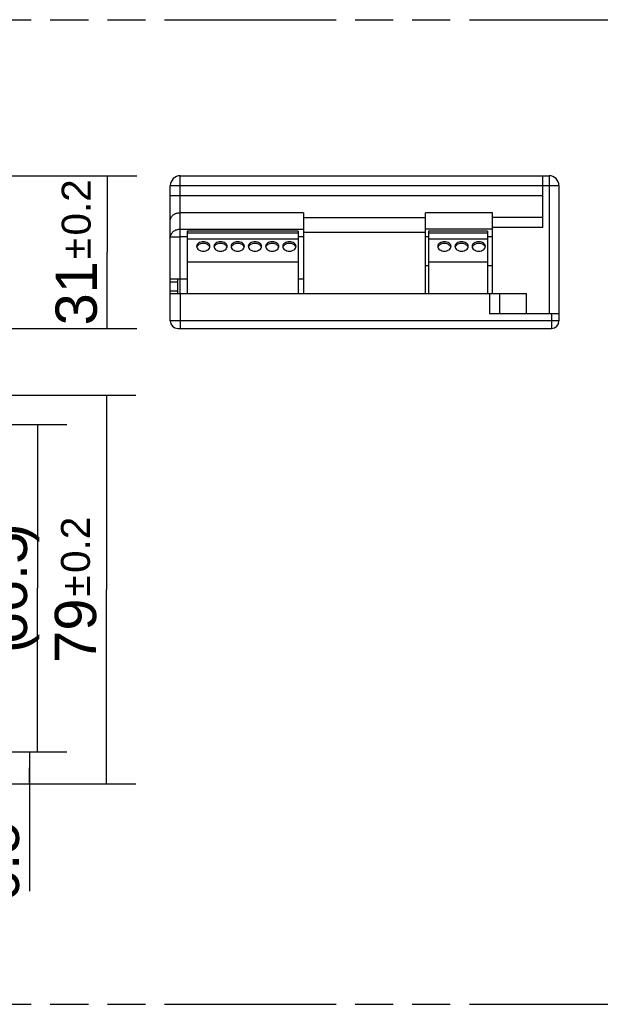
# Model space of a CAD drawing. Header units: millimetres. Extents: x 0 to 210, y 0 to 297.
# Tile 4 of 10: x 105 to 134, y 133 to 183. Entities that reach past the tile are written whole.
import ezdxf
from ezdxf.enums import TextEntityAlignment as Align

# ---------------------------------------------------------------- set-up
doc = ezdxf.new("R2010")
doc.units = ezdxf.units.MM
doc.header["$LTSCALE"] = 19.36
doc.linetypes.add('PHANTOM', pattern=[0.8, 0.45, -0.05, 0.1, -0.05, 0.1, -0.05])
doc.layers.get('0').update_dxf_attribs({"linetype": 'CONTINUOUS'})
for name, color, linetype in [('DEFAULT_3', 7, 'PHANTOM'), ('Z_AXIS', 7, 'CONTINUOUS'), ('Z_DIM_2D', 7, 'CONTINUOUS')]:
    doc.layers.add(name, color=color, linetype=linetype)
doc.styles.add('TEXTSTYLE_3', font='helveticaneueltw1g-ltcn.otf')
doc.styles.add('TEXTSTYLE_4', font='gdt', dxfattribs={"width": 0.7})
doc.dimstyles.new('DIMSTYLE_2', dxfattribs={"dimtxt": 2.1, "dimasz": 3.5, "dimexe": 0.18, "dimexo": 0.0625, "dimgap": 0.09, "dimtad": 1, "dimdec": 1, "dimlfac": 4, "dimdsep": 46, "dimtxsty": 'TEXTSTYLE_3', "dimcen": 0.09, "dimclrt": 5, "dimadec": 0, "dimazin": 0, "dimtp": 0.3, "dimtm": 0.3, "dimtfac": 1, "dimtdec": 1, "dimtofl": 0, "dimtmove": 0, "dimatfit": 3, "dimfxl": 0, "dimtolj": 1, "dimarcsym": 0})
doc.dimstyles.new('DIMSTYLE_3', dxfattribs={"dimtxt": 2.1, "dimasz": 3.5, "dimexe": 0.18, "dimexo": 0.0625, "dimgap": 0.09, "dimtad": 1, "dimdec": 1, "dimlfac": 4, "dimdsep": 46, "dimtxsty": 'TEXTSTYLE_3', "dimcen": 0.09, "dimclrt": 5, "dimadec": 0, "dimazin": 0, "dimtol": 1, "dimtp": 0.2, "dimtm": 0.2, "dimtfac": 1, "dimtdec": 1, "dimtofl": 0, "dimtmove": 0, "dimatfit": 3, "dimfxl": 0, "dimtolj": 1, "dimarcsym": 0})
doc.dimstyles.new('DIMSTYLE_4', dxfattribs={"dimtxt": 2.1, "dimasz": 3.5, "dimexe": 0.18, "dimexo": 0.0625, "dimgap": 0.09, "dimtad": 1, "dimdec": 1, "dimlfac": 4, "dimdsep": 46, "dimtxsty": 'TEXTSTYLE_3', "dimcen": 0.09, "dimclrt": 5, "dimadec": 0, "dimazin": 0, "dimtp": 0.2, "dimtm": 0.2, "dimtfac": 1, "dimtdec": 1, "dimtofl": 0, "dimtmove": 0, "dimatfit": 3, "dimfxl": 0, "dimtolj": 1, "dimarcsym": 0})

# ---------------------------------------------------------------- blocks, each defined once
blk = doc.blocks.new('*D4')
at = {"layer": 'Z_DIM_2D', "color": 2, "linetype": 'Continuous'}
for p, q in [((98.406, 174.755), (110.664, 174.755)), ((109.164, 174.755), (109.164, 170.88)), ((109.164, 167.005), (109.164, 170.88)), ((98.406, 167.005), (110.664, 167.005))]:
    blk.add_line(p, q, dxfattribs=at)
at = {"layer": 'Z_DIM_2D', "color": 5, "linetype": 'Continuous'}
for s, height, style, p in [('0.2', 1.47, 'TEXTSTYLE_3', (108.324, 173.148)), ('`', 1.47, 'TEXTSTYLE_4', (108.324, 171.056)), ('31', 2.1, 'TEXTSTYLE_3', (108.639, 168.788))]:
    blk.add_text(s, height=height, rotation=90, dxfattribs=dict(at, style=style)).set_placement(p, align=Align.CENTER)
blk = doc.blocks.new('_NONE')
blk = doc.blocks.new('*D6')
at = {"layer": 'Z_DIM_2D', "color": 2, "linetype": 'Continuous'}
for p, q in [((97.281, 162.12), (107.116, 162.12)), ((105.616, 162.12), (105.616, 153.807)), ((105.616, 145.495), (105.616, 153.807)), ((69.656, 145.495), (107.116, 145.495))]:
    blk.add_line(p, q, dxfattribs=at)
at = {"layer": 'Z_DIM_2D', "color": 5, "linetype": 'Continuous', "style": 'TEXTSTYLE_3'}
for s, p in [(')', (105.091, 156.613)), ('66.5', (105.091, 153.819)), ('(', (105.091, 151.014))]:
    blk.add_text(s, height=2.1, rotation=90, dxfattribs=at).set_placement(p, align=Align.CENTER)
blk = doc.blocks.new('*D7')
at = {"layer": 'Z_DIM_2D', "color": 2, "linetype": 'Continuous'}
for p, q in [((98.531, 163.62), (110.627, 163.62)), ((109.127, 163.62), (109.127, 153.745)), ((109.127, 143.87), (109.127, 153.745)), ((98.406, 143.87), (110.627, 143.87))]:
    blk.add_line(p, q, dxfattribs=at)
at = {"layer": 'Z_DIM_2D', "color": 5, "linetype": 'Continuous'}
for s, height, style, p in [('0.2', 1.47, 'TEXTSTYLE_3', (108.287, 156.013)), ('`', 1.47, 'TEXTSTYLE_4', (108.287, 153.921)), ('79', 2.1, 'TEXTSTYLE_3', (108.602, 151.653))]:
    blk.add_text(s, height=height, rotation=90, dxfattribs=dict(at, style=style)).set_placement(p, align=Align.CENTER)
blk = doc.blocks.new('*D8')
at = {"layer": 'Z_DIM_2D', "color": 2, "linetype": 'Continuous'}
for p, q in [((69.656, 145.495), (106.71, 145.495)), ((105.21, 145.495), (105.21, 144.682)), ((105.21, 143.87), (105.21, 144.682)), ((105.21, 144.682), (105.21, 138.427)), ((97.931, 143.87), (106.71, 143.87))]:
    blk.add_line(p, q, dxfattribs=at)
at = {"layer": 'Z_DIM_2D', "color": 5, "linetype": 'Continuous', "style": 'TEXTSTYLE_3'}
blk.add_text('6.5', height=2.1, rotation=90, dxfattribs=at).set_placement((104.685, 141.953), align=Align.RIGHT)

msp = doc.modelspace()

# ---------------------------------------------------------------- linework, layer by layer
at = {"color": 9, "linetype": 'Continuous'}
for p, q in [((112.873, 169.518), (112.873, 174.755)), ((131.623, 174.755), (131.623, 167.755)), ((112.873, 174.254), (131.298, 174.254)), ((131.298, 174.255), (132.123, 174.255)), ((112.873, 173.758), (131.298, 173.758)), ((119.148, 172.88), (112.873, 172.88)), ((128.748, 172.88), (125.348, 172.88)), ((128.748, 172.038), (125.348, 172.038)), ((131.298, 172.13), (128.748, 172.13)), ((113.236, 171.655), (112.873, 171.655)), ((118.861, 171.843), (113.236, 171.843)), ((119.148, 171.655), (118.861, 171.655)), ((125.348, 171.88), (119.148, 171.88)), ((125.486, 171.658), (125.348, 171.658)), ((128.486, 171.843), (125.486, 171.843)), ((128.748, 171.658), (128.486, 171.658)), ((112.373, 169.371), (112.748, 169.371)), ((112.373, 168.914), (112.748, 168.914)), ((112.873, 168.768), (112.873, 167.005)), ((128.598, 168.768), (128.598, 167.755)), ((131.748, 167.755), (131.748, 167.005)), ((132.123, 167.38), (112.373, 167.38))]:
    msp.add_line(p, q, dxfattribs=at)
at = {"color": 7, "linetype": 'Continuous'}
for p, q in [((112.873, 174.755), (131.623, 174.755)), ((131.298, 172.13), (131.298, 174.755)), ((112.373, 167.38), (112.373, 174.255)), ((132.123, 174.255), (132.123, 167.38)), ((119.148, 172.63), (119.148, 171.88)), ((119.148, 172.63), (125.348, 172.63)), ((125.348, 171.88), (125.348, 172.88)), ((128.748, 168.768), (128.748, 172.88)), ((131.298, 172.63), (128.748, 172.63)), ((119.148, 172.029), (112.873, 172.029)), ((113.236, 171.943), (113.236, 170.368)), ((118.861, 171.943), (113.236, 171.943)), ((118.861, 171.543), (113.236, 171.543)), ((118.861, 171.943), (118.861, 170.368)), ((128.486, 171.943), (125.486, 171.943)), ((125.486, 171.943), (125.486, 170.368)), ((128.486, 171.543), (125.486, 171.543)), ((128.486, 171.943), (128.486, 170.368)), ((118.861, 170.368), (113.236, 170.368)), ((125.348, 170.2), (125.486, 170.2)), ((128.486, 170.368), (125.486, 170.368)), ((128.486, 170.2), (128.748, 170.2)), ((112.373, 169.518), (112.748, 169.518)), ((112.748, 168.768), (112.748, 169.518)), ((112.748, 169.518), (112.873, 169.518)), ((112.873, 168.768), (112.873, 169.518)), ((112.873, 169.518), (113.236, 169.518)), ((118.861, 169.518), (119.148, 169.518)), ((112.373, 168.768), (129.098, 168.768)), ((129.098, 168.768), (129.098, 167.755)), ((128.598, 167.755), (132.123, 167.755)), ((112.748, 167.005), (131.748, 167.005))]:
    msp.add_line(p, q, dxfattribs=at)
for centre, radius, start, end in [((112.873, 174.255), 0.5, 90, 180), ((131.623, 174.255), 0.5, 0, 90), ((112.748, 167.38), 0.375, 180, 270), ((131.748, 167.38), 0.375, 270, 360)]:
    msp.add_arc(centre, radius, start, end, dxfattribs=at)
at = {"color": 9, "linetype": 'Continuous'}
for points, knots in [([(112.373, 174.255), (112.373, 174.255), (112.375, 174.255), (112.376, 174.255), (112.379, 174.255), (112.385, 174.255), (112.396, 174.255), (112.413, 174.254), (112.434, 174.254), (112.459, 174.254), (112.488, 174.254), (112.534, 174.254), (112.599, 174.254), (112.684, 174.254), (112.777, 174.254), (112.841, 174.254), (112.873, 174.254)], [0, 0, 0, 0, 0.001216, 0.004833, 0.010842, 0.019231, 0.04308, 0.076141, 0.118098, 0.168553, 0.227006, 0.292913, 0.444451, 0.617319, 0.804935, 1, 1, 1, 1]), ([(112.373, 173.76), (112.373, 173.76), (112.375, 173.76), (112.376, 173.76), (112.379, 173.76), (112.385, 173.76), (112.396, 173.759), (112.413, 173.759), (112.434, 173.759), (112.459, 173.759), (112.488, 173.759), (112.534, 173.759), (112.599, 173.759), (112.684, 173.759), (112.777, 173.758), (112.841, 173.758), (112.873, 173.758)], [0, 0, 0, 0, 0.001216, 0.004833, 0.010842, 0.01923, 0.04308, 0.07614, 0.118097, 0.168551, 0.227004, 0.29291, 0.444448, 0.617315, 0.804932, 1, 1, 1, 1]), ([(112.373, 172.491), (112.373, 172.542), (112.402, 172.65), (112.518, 172.779), (112.682, 172.861), (112.809, 172.88), (112.873, 172.88)], [0, 0, 0, 0, 0.220589, 0.459433, 0.721947, 1, 1, 1, 1]), ([(112.373, 171.649), (112.373, 171.65), (112.378, 171.65), (112.384, 171.651), (112.397, 171.651), (112.413, 171.652), (112.434, 171.652), (112.47, 171.653), (112.524, 171.654), (112.599, 171.654), (112.684, 171.655), (112.777, 171.655), (112.841, 171.655), (112.873, 171.655)], [0, 0, 0, 0, 0.004979, 0.019401, 0.043259, 0.076331, 0.118293, 0.168744, 0.293082, 0.444588, 0.617413, 0.804983, 1, 1, 1, 1])]:
    msp.add_open_spline(points, degree=3, knots=knots, dxfattribs=at)
at = {"color": 7, "linetype": 'Continuous'}
msp.add_open_spline([(112.873, 172.029), (112.809, 172.029), (112.683, 172.011), (112.518, 171.929), (112.403, 171.804), (112.373, 171.698), (112.373, 171.649)], degree=3, knots=[0, 0, 0, 0, 0.280884, 0.545449, 0.784825, 1, 1, 1, 1], dxfattribs=at)
at = {"layer": 'DEFAULT_3', "color": 91, "linetype": 'PHANTOM', "true_color": 0x80ff80}
for p, q in [((50.129, 182.68), (150.129, 182.68)), ((50.129, 132.68), (150.129, 132.68))]:
    msp.add_line(p, q, dxfattribs=at)
at = {"layer": 'Z_AXIS', "color": 7, "linetype": 'Continuous'}
for p, q in [((119.148, 172.88), (119.148, 172.63)), ((119.148, 172.63), (125.348, 172.63)), ((119.148, 171.88), (119.148, 168.768)), ((125.348, 168.768), (125.348, 171.88)), ((113.236, 170.368), (113.236, 168.768)), ((118.861, 170.368), (118.861, 168.768)), ((125.486, 170.368), (125.486, 168.768)), ((128.486, 170.368), (128.486, 168.768)), ((129.098, 168.768), (130.473, 168.768))]:
    msp.add_line(p, q, dxfattribs=at)
at = {"layer": 'Z_AXIS', "color": 9, "linetype": 'Continuous'}
msp.add_line((130.473, 167.755), (130.473, 168.768), dxfattribs=at)
at = {"layer": 'Z_AXIS', "color": 7, "linetype": 'Continuous'}
for centre, start, end in [((113.894, 171.076), 157.441, 165.043), ((114.203, 171.076), 14.957, 22.559), ((114.769, 171.076), 157.441, 165.043), ((115.078, 171.076), 14.957, 22.559), ((115.644, 171.076), 157.441, 165.043), ((115.953, 171.076), 14.957, 22.559), ((116.519, 171.076), 157.441, 165.043), ((116.828, 171.076), 14.957, 22.559), ((117.394, 171.076), 157.441, 165.043), ((117.703, 171.076), 14.957, 22.559), ((118.269, 171.076), 157.441, 165.043), ((118.578, 171.076), 14.957, 22.559), ((126.144, 171.076), 157.441, 165.043), ((126.453, 171.076), 14.957, 22.559), ((127.019, 171.076), 157.441, 165.043), ((127.328, 171.076), 14.957, 22.559), ((127.894, 171.076), 157.441, 165.043), ((128.203, 171.076), 14.957, 22.559)]:
    msp.add_arc(centre, 0.183, start, end, dxfattribs=at)
for points, knots in [([(114.386, 171.168), (114.386, 171.199), (114.365, 171.267), (114.287, 171.345), (114.176, 171.395), (114.048, 171.412), (113.921, 171.395), (113.81, 171.345), (113.731, 171.267), (113.711, 171.199), (113.711, 171.168)], [0, 0, 0, 0, 0.104742, 0.222328, 0.356016, 0.5, 0.643984, 0.777672, 0.895258, 1, 1, 1, 1]), ([(113.711, 171.168), (113.711, 171.136), (113.731, 171.068), (113.81, 170.99), (113.921, 170.94), (114.048, 170.923), (114.176, 170.94), (114.287, 170.99), (114.365, 171.068), (114.386, 171.136), (114.386, 171.168)], [0, 0, 0, 0, 0.104742, 0.222328, 0.356016, 0.5, 0.643984, 0.777672, 0.895258, 1, 1, 1, 1]), ([(114.355, 171.178), (114.326, 171.223), (114.227, 171.296), (114.048, 171.329), (113.869, 171.296), (113.77, 171.223), (113.741, 171.178)], [0, 0, 0, 0, 0.231542, 0.5, 0.768458, 1, 1, 1, 1]), ([(115.261, 171.168), (115.261, 171.199), (115.24, 171.267), (115.162, 171.345), (115.051, 171.395), (114.923, 171.412), (114.796, 171.395), (114.685, 171.345), (114.606, 171.267), (114.586, 171.199), (114.586, 171.168)], [0, 0, 0, 0, 0.104742, 0.222328, 0.356016, 0.5, 0.643984, 0.777672, 0.895258, 1, 1, 1, 1]), ([(114.586, 171.168), (114.586, 171.136), (114.606, 171.068), (114.685, 170.99), (114.796, 170.94), (114.923, 170.923), (115.051, 170.94), (115.162, 170.99), (115.24, 171.068), (115.261, 171.136), (115.261, 171.168)], [0, 0, 0, 0, 0.104742, 0.222328, 0.356016, 0.5, 0.643984, 0.777672, 0.895258, 1, 1, 1, 1]), ([(115.23, 171.178), (115.201, 171.223), (115.102, 171.296), (114.923, 171.329), (114.744, 171.296), (114.645, 171.223), (114.616, 171.178)], [0, 0, 0, 0, 0.231542, 0.5, 0.768458, 1, 1, 1, 1]), ([(116.136, 171.168), (116.136, 171.199), (116.115, 171.267), (116.037, 171.345), (115.926, 171.395), (115.798, 171.412), (115.671, 171.395), (115.56, 171.345), (115.481, 171.267), (115.461, 171.199), (115.461, 171.168)], [0, 0, 0, 0, 0.104742, 0.222328, 0.356016, 0.5, 0.643984, 0.777672, 0.895258, 1, 1, 1, 1]), ([(115.461, 171.168), (115.461, 171.136), (115.481, 171.068), (115.56, 170.99), (115.671, 170.94), (115.798, 170.923), (115.926, 170.94), (116.037, 170.99), (116.115, 171.068), (116.136, 171.136), (116.136, 171.168)], [0, 0, 0, 0, 0.104742, 0.222328, 0.356016, 0.5, 0.643984, 0.777672, 0.895258, 1, 1, 1, 1]), ([(116.105, 171.178), (116.076, 171.223), (115.977, 171.296), (115.798, 171.329), (115.619, 171.296), (115.52, 171.223), (115.491, 171.178)], [0, 0, 0, 0, 0.231542, 0.5, 0.768458, 1, 1, 1, 1]), ([(117.011, 171.168), (117.011, 171.199), (116.99, 171.267), (116.912, 171.345), (116.801, 171.395), (116.673, 171.412), (116.546, 171.395), (116.435, 171.345), (116.356, 171.267), (116.336, 171.199), (116.336, 171.168)], [0, 0, 0, 0, 0.104742, 0.222328, 0.356016, 0.5, 0.643984, 0.777672, 0.895258, 1, 1, 1, 1]), ([(116.336, 171.168), (116.336, 171.136), (116.356, 171.068), (116.435, 170.99), (116.546, 170.94), (116.673, 170.923), (116.801, 170.94), (116.912, 170.99), (116.99, 171.068), (117.011, 171.136), (117.011, 171.168)], [0, 0, 0, 0, 0.104742, 0.222328, 0.356016, 0.5, 0.643984, 0.777672, 0.895258, 1, 1, 1, 1]), ([(116.98, 171.178), (116.951, 171.223), (116.852, 171.296), (116.673, 171.329), (116.494, 171.296), (116.395, 171.223), (116.366, 171.178)], [0, 0, 0, 0, 0.231542, 0.5, 0.768458, 1, 1, 1, 1]), ([(117.886, 171.168), (117.886, 171.199), (117.865, 171.267), (117.787, 171.345), (117.676, 171.395), (117.548, 171.412), (117.421, 171.395), (117.31, 171.345), (117.231, 171.267), (117.211, 171.199), (117.211, 171.168)], [0, 0, 0, 0, 0.104742, 0.222328, 0.356016, 0.5, 0.643984, 0.777672, 0.895258, 1, 1, 1, 1]), ([(117.211, 171.168), (117.211, 171.136), (117.231, 171.068), (117.31, 170.99), (117.421, 170.94), (117.548, 170.923), (117.676, 170.94), (117.787, 170.99), (117.865, 171.068), (117.886, 171.136), (117.886, 171.168)], [0, 0, 0, 0, 0.104742, 0.222328, 0.356016, 0.5, 0.643984, 0.777672, 0.895258, 1, 1, 1, 1]), ([(117.855, 171.178), (117.826, 171.223), (117.727, 171.296), (117.548, 171.329), (117.369, 171.296), (117.27, 171.223), (117.241, 171.178)], [0, 0, 0, 0, 0.231542, 0.5, 0.768458, 1, 1, 1, 1]), ([(118.761, 171.168), (118.761, 171.199), (118.74, 171.267), (118.662, 171.345), (118.551, 171.395), (118.423, 171.412), (118.296, 171.395), (118.185, 171.345), (118.106, 171.267), (118.086, 171.199), (118.086, 171.168)], [0, 0, 0, 0, 0.104742, 0.222328, 0.356016, 0.5, 0.643984, 0.777672, 0.895258, 1, 1, 1, 1]), ([(118.086, 171.168), (118.086, 171.136), (118.106, 171.068), (118.185, 170.99), (118.296, 170.94), (118.423, 170.923), (118.551, 170.94), (118.662, 170.99), (118.74, 171.068), (118.761, 171.136), (118.761, 171.168)], [0, 0, 0, 0, 0.104742, 0.222328, 0.356016, 0.5, 0.643984, 0.777672, 0.895258, 1, 1, 1, 1]), ([(118.73, 171.178), (118.701, 171.223), (118.602, 171.296), (118.423, 171.329), (118.244, 171.296), (118.145, 171.223), (118.116, 171.178)], [0, 0, 0, 0, 0.231542, 0.5, 0.768458, 1, 1, 1, 1]), ([(126.636, 171.168), (126.636, 171.199), (126.615, 171.267), (126.537, 171.345), (126.426, 171.395), (126.298, 171.412), (126.171, 171.395), (126.06, 171.345), (125.981, 171.267), (125.961, 171.199), (125.961, 171.168)], [0, 0, 0, 0, 0.104742, 0.222328, 0.356016, 0.5, 0.643984, 0.777672, 0.895258, 1, 1, 1, 1]), ([(125.961, 171.168), (125.961, 171.136), (125.981, 171.068), (126.06, 170.99), (126.171, 170.94), (126.298, 170.923), (126.426, 170.94), (126.537, 170.99), (126.615, 171.068), (126.636, 171.136), (126.636, 171.168)], [0, 0, 0, 0, 0.104742, 0.222328, 0.356016, 0.5, 0.643984, 0.777672, 0.895258, 1, 1, 1, 1]), ([(126.605, 171.178), (126.576, 171.223), (126.477, 171.296), (126.298, 171.329), (126.119, 171.296), (126.02, 171.223), (125.991, 171.178)], [0, 0, 0, 0, 0.231542, 0.5, 0.768458, 1, 1, 1, 1]), ([(127.511, 171.168), (127.511, 171.199), (127.49, 171.267), (127.412, 171.345), (127.301, 171.395), (127.173, 171.412), (127.046, 171.395), (126.935, 171.345), (126.856, 171.267), (126.836, 171.199), (126.836, 171.168)], [0, 0, 0, 0, 0.104742, 0.222328, 0.356016, 0.5, 0.643984, 0.777672, 0.895258, 1, 1, 1, 1]), ([(126.836, 171.168), (126.836, 171.136), (126.856, 171.068), (126.935, 170.99), (127.046, 170.94), (127.173, 170.923), (127.301, 170.94), (127.412, 170.99), (127.49, 171.068), (127.511, 171.136), (127.511, 171.168)], [0, 0, 0, 0, 0.104742, 0.222328, 0.356016, 0.5, 0.643984, 0.777672, 0.895258, 1, 1, 1, 1]), ([(127.48, 171.178), (127.451, 171.223), (127.352, 171.296), (127.173, 171.329), (126.994, 171.296), (126.895, 171.223), (126.866, 171.178)], [0, 0, 0, 0, 0.231542, 0.5, 0.768458, 1, 1, 1, 1]), ([(128.386, 171.168), (128.386, 171.199), (128.365, 171.267), (128.287, 171.345), (128.176, 171.395), (128.048, 171.412), (127.921, 171.395), (127.81, 171.345), (127.731, 171.267), (127.711, 171.199), (127.711, 171.168)], [0, 0, 0, 0, 0.104742, 0.222328, 0.356016, 0.5, 0.643984, 0.777672, 0.895258, 1, 1, 1, 1]), ([(127.711, 171.168), (127.711, 171.136), (127.731, 171.068), (127.81, 170.99), (127.921, 170.94), (128.048, 170.923), (128.176, 170.94), (128.287, 170.99), (128.365, 171.068), (128.386, 171.136), (128.386, 171.168)], [0, 0, 0, 0, 0.104742, 0.222328, 0.356016, 0.5, 0.643984, 0.777672, 0.895258, 1, 1, 1, 1]), ([(128.355, 171.178), (128.326, 171.223), (128.227, 171.296), (128.048, 171.329), (127.869, 171.296), (127.77, 171.223), (127.741, 171.178)], [0, 0, 0, 0, 0.231542, 0.5, 0.768458, 1, 1, 1, 1])]:
    msp.add_open_spline(points, degree=3, knots=knots, dxfattribs=at)
for points in [[(113.741, 171.178), (113.735, 171.168), (113.729, 171.158), (113.725, 171.146)], [(114.372, 171.146), (114.367, 171.158), (114.362, 171.168), (114.355, 171.178)], [(114.616, 171.178), (114.61, 171.168), (114.604, 171.158), (114.6, 171.146)], [(115.247, 171.146), (115.242, 171.158), (115.237, 171.168), (115.23, 171.178)], [(115.491, 171.178), (115.485, 171.168), (115.479, 171.158), (115.475, 171.146)], [(116.122, 171.146), (116.117, 171.158), (116.112, 171.168), (116.105, 171.178)], [(116.366, 171.178), (116.36, 171.168), (116.354, 171.158), (116.35, 171.146)], [(116.997, 171.146), (116.992, 171.158), (116.987, 171.168), (116.98, 171.178)], [(117.241, 171.178), (117.235, 171.168), (117.229, 171.158), (117.225, 171.146)], [(117.872, 171.146), (117.867, 171.158), (117.862, 171.168), (117.855, 171.178)], [(118.116, 171.178), (118.11, 171.168), (118.104, 171.158), (118.1, 171.146)], [(118.747, 171.146), (118.742, 171.158), (118.737, 171.168), (118.73, 171.178)], [(125.991, 171.178), (125.985, 171.168), (125.979, 171.158), (125.975, 171.146)], [(126.622, 171.146), (126.617, 171.158), (126.612, 171.168), (126.605, 171.178)], [(126.866, 171.178), (126.86, 171.168), (126.854, 171.158), (126.85, 171.146)], [(127.497, 171.146), (127.492, 171.158), (127.487, 171.168), (127.48, 171.178)], [(127.741, 171.178), (127.735, 171.168), (127.729, 171.158), (127.725, 171.146)], [(128.372, 171.146), (128.367, 171.158), (128.362, 171.168), (128.355, 171.178)]]:
    msp.add_open_spline(points, degree=3, dxfattribs=at)

# ---------------------------------------------------------------- dimensions: what is measured, and where the dimension line sits
at = {"layer": 'Z_DIM_2D', "color": 2, "linetype": 'Continuous'}
for base, p1, p2, angle, dimstyle, picture, middle in [((109.164, 174.755), (98.406, 167.005), (98.406, 174.755), 90, 'DIMSTYLE_3', '*D4', (108.221, 169.698)), ((109.127, 143.87), (98.531, 163.62), (98.406, 143.87), 270, 'DIMSTYLE_3', '*D7', (108.184, 152.563)), ((105.21, 143.87), (69.656, 145.495), (97.931, 143.87), 270, 'DIMSTYLE_4', '*D8', (105.215, 137.038))]:
    dim = msp.add_linear_dim(base=base, p1=p1, p2=p2, angle=angle, dimstyle=dimstyle, override={"dimblk1": 'NONE', "dimblk2": 'NONE', "dimsah": 1}, dxfattribs=at)
    dim.commit()
    dim.dimension.update_dxf_attribs({"geometry": picture, "text_midpoint": middle, "dimtype": 160})
dim = msp.add_linear_dim(base=(105.616, 145.495), p1=(97.281, 162.12), p2=(69.656, 145.495), angle=270, text='(<>)', dimstyle='DIMSTYLE_2', override={"dimblk1": 'NONE', "dimblk2": 'NONE', "dimsah": 1}, dxfattribs=at)
dim.commit()
dim.dimension.update_dxf_attribs({"geometry": '*D6', "text_midpoint": (104.667, 152.896), "dimtype": 160})

doc.saveas('drawing.dxf')
